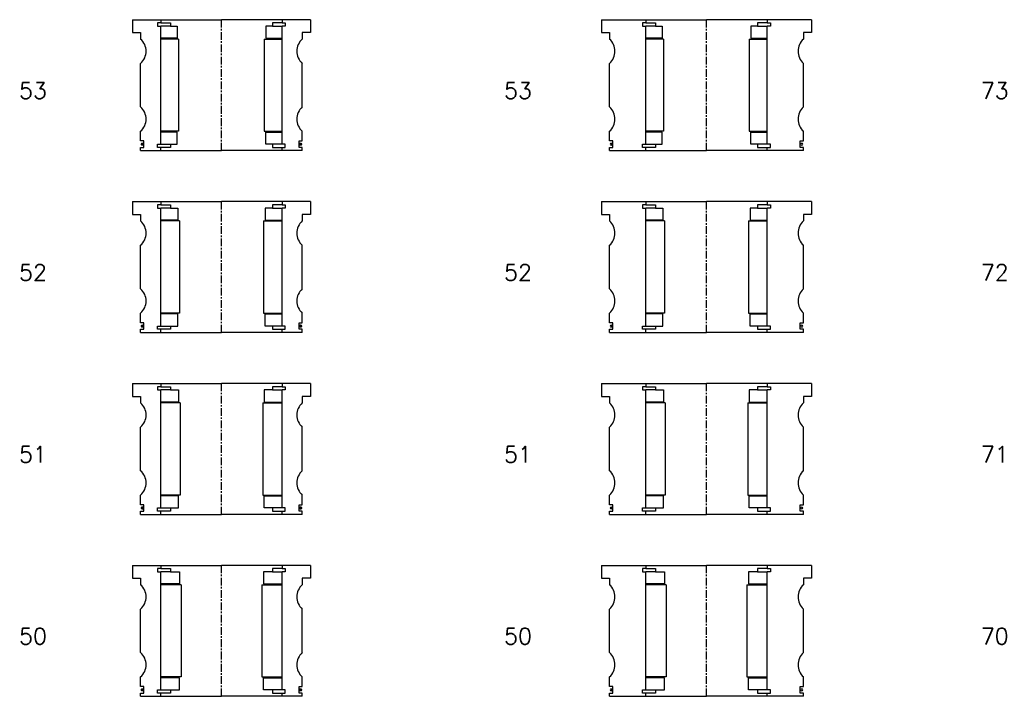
# Model space of a CAD drawing. Extents: x -2018 to 705, y -3434 to 10376.
# Tile 27 of 50: x -725 to -116, y 2533 to 2951. Entities that reach past the tile are written whole.
import ezdxf

# ---------------------------------------------------------------- set-up
doc = ezdxf.new("R2010")
doc.units = 0
doc.header["$LTSCALE"] = 0.15
doc.linetypes.add('CENTER', pattern=[50.8, 31.75, -6.35, 6.35, -6.35])
doc.layers.get('0').update_dxf_attribs({"linetype": 'CONTINUOUS'})
doc.layers.add('CENTER', color=9, linetype='CENTER')
doc.styles.add('ROMANS', font='romans')

# ---------------------------------------------------------------- blocks, each defined once
blk = doc.blocks.new('6S053130T')
for p, q in [((-65, 40.5), (-37.5, 40.5)), ((-65, 40.5), (-65, 32.5)), ((-37.5, 38.5), (-39.5, 38.5)), ((-39.5, 38.5), (-39.5, 36.5)), ((-37.5, 40.5), (0, 40.5)), ((-37.5, 40.5), (-37.5, 38.5)), ((-37.5, 38.5), (-31.5, 38.5)), ((-31.5, 38.5), (-31.5, 36.5)), ((37.5, 40.5), (0, 40.5)), ((37.5, 38.5), (31.5, 38.5)), ((31.5, 38.5), (31.5, 36.5)), ((37.5, 40.5), (37.5, 38.5)), ((65, 40.5), (37.5, 40.5)), ((37.5, 38.5), (39.5, 38.5)), ((39.5, 38.5), (39.5, 36.5)), ((65, 40.5), (65, 32.5)), ((-65, 32.5), (-60, 32.5)), ((-60, 32.5), (-60, 28.5)), ((-39.5, 36.5), (-37.5, 36.5)), ((-37.5, -36.5), (-37.5, 36.5)), ((-31.5, 36.5), (-37.5, 36.5)), ((-31.5, 36.5), (-27.5, 36.5)), ((-27.5, 36.5), (-27.5, 29)), ((31.5, 36.5), (27.5, 36.5)), ((27.5, 36.5), (27.5, 29)), ((31.5, 36.5), (37.5, 36.5)), ((39.5, 36.5), (37.5, 36.5)), ((37.5, -36.5), (37.5, 36.5)), ((60, 32.5), (60, 28.5)), ((65, 32.5), (60, 32.5)), ((-27.5, 29), (-37.5, 29)), ((-26.5, 28.5), (-37.5, 28.5)), ((-26.5, 28.5), (-26.5, -28.5)), ((26.5, 28.5), (26.5, -28.5)), ((26.5, 28.5), (37.5, 28.5)), ((27.5, 29), (37.5, 29)), ((-60, -13.5), (-60, 13.5)), ((60, -13.5), (60, 13.5)), ((-60, -34.5), (-60, -28.5)), ((-26.5, -28.5), (-37.5, -28.5)), ((-27.5, -29), (-37.5, -29)), ((-27.5, -36.5), (-27.5, -29)), ((26.5, -28.5), (37.5, -28.5)), ((27.5, -36.5), (27.5, -29)), ((27.5, -29), (37.5, -29)), ((60, -34.5), (60, -28.5)), ((-58, -34.5), (-60, -34.5)), ((-58, -38.5), (-58, -34.5)), ((-39.5, -38.5), (-39.5, -36.5)), ((-39.5, -36.5), (-37.5, -36.5)), ((-37.5, -36.5), (-31.5, -36.5)), ((-31.5, -36.5), (-31.5, -38.5)), ((-31.5, -36.5), (-27.5, -36.5)), ((31.5, -36.5), (27.5, -36.5)), ((37.5, -36.5), (31.5, -36.5)), ((31.5, -36.5), (31.5, -38.5)), ((39.5, -36.5), (37.5, -36.5)), ((39.5, -38.5), (39.5, -36.5)), ((58, -38.5), (58, -34.5)), ((58, -34.5), (60, -34.5)), ((-60, -40.5), (-60, -38.5)), ((-60, -38.5), (-58, -38.5)), ((-60, -40.5), (-37.5, -40.5)), ((-37.5, -38.5), (-39.5, -38.5)), ((-37.5, -40.5), (-37.5, -38.5)), ((-31.5, -38.5), (-37.5, -38.5)), ((-37.5, -40.5), (0, -40.5)), ((37.5, -40.5), (0, -40.5)), ((31.5, -38.5), (37.5, -38.5)), ((37.5, -40.5), (37.5, -38.5)), ((37.5, -38.5), (39.5, -38.5)), ((60, -40.5), (37.5, -40.5)), ((60, -38.5), (58, -38.5)), ((60, -40.5), (60, -38.5))]:
    blk.add_line(p, q)
for centre, radius, start, end in [((-66.61, 21), 10, 311.40962, 48.59038), ((66.61, 21), 10, 131.40962, 228.59038), ((-66.61, -21), 10, 311.40962, 48.59038), ((66.61, -21), 10, 131.40962, 228.59038), ((-58.98, -36.52), 0.525, 0, 180), ((-58.98, -36.52), 0.525, 180, 0), ((58.98, -36.52), 0.525, 0, 180), ((58.98, -36.52), 0.525, 180, 0)]:
    blk.add_arc(centre, radius, start, end)
at = {"layer": 'CENTER'}
blk.add_line((0, -40.5), (0, 40.5), dxfattribs=at)
blk = doc.blocks.new('6S053110T')
for p, q in [((-55, 40.5), (-37.5, 40.5)), ((-55, 40.5), (-55, 32.5)), ((-37.5, 38.5), (-39.5, 38.5)), ((-39.5, 38.5), (-39.5, 36.5)), ((-37.5, 40.5), (0, 40.5)), ((-37.5, 40.5), (-37.5, 38.5)), ((-37.5, 38.5), (-31.5, 38.5)), ((-31.5, 38.5), (-31.5, 36.5)), ((37.5, 40.5), (0, 40.5)), ((37.5, 38.5), (31.5, 38.5)), ((31.5, 38.5), (31.5, 36.5)), ((37.5, 40.5), (37.5, 38.5)), ((55, 40.5), (37.5, 40.5)), ((37.5, 38.5), (39.5, 38.5)), ((39.5, 38.5), (39.5, 36.5)), ((55, 40.5), (55, 32.5)), ((-55, 32.5), (-50, 32.5)), ((-50, 32.5), (-50, 28.5)), ((-39.5, 36.5), (-37.5, 36.5)), ((-37.5, -36.5), (-37.5, 36.5)), ((-31.5, 36.5), (-37.5, 36.5)), ((-31.5, 36.5), (-27.5, 36.5)), ((-27.5, 36.5), (-27.5, 29)), ((31.5, 36.5), (27.5, 36.5)), ((27.5, 36.5), (27.5, 29)), ((31.5, 36.5), (37.5, 36.5)), ((39.5, 36.5), (37.5, 36.5)), ((37.5, -36.5), (37.5, 36.5)), ((50, 32.5), (50, 28.5)), ((55, 32.5), (50, 32.5)), ((-27.5, 29), (-37.5, 29)), ((-26.5, 28.5), (-37.5, 28.5)), ((-26.5, 28.5), (-26.5, -28.5)), ((26.5, 28.5), (26.5, -28.5)), ((26.5, 28.5), (37.5, 28.5)), ((27.5, 29), (37.5, 29)), ((-50, -13.5), (-50, 13.5)), ((50, -13.5), (50, 13.5)), ((-50, -34.5), (-50, -28.5)), ((-26.5, -28.5), (-37.5, -28.5)), ((-27.5, -29), (-37.5, -29)), ((-27.5, -36.5), (-27.5, -29)), ((26.5, -28.5), (37.5, -28.5)), ((27.5, -36.5), (27.5, -29)), ((27.5, -29), (37.5, -29)), ((50, -34.5), (50, -28.5)), ((-48, -34.5), (-50, -34.5)), ((-48, -38.5), (-48, -34.5)), ((-39.5, -38.5), (-39.5, -36.5)), ((-39.5, -36.5), (-37.5, -36.5)), ((-37.5, -36.5), (-31.5, -36.5)), ((-31.5, -36.5), (-31.5, -38.5)), ((-31.5, -36.5), (-27.5, -36.5)), ((31.5, -36.5), (27.5, -36.5)), ((37.5, -36.5), (31.5, -36.5)), ((31.5, -36.5), (31.5, -38.5)), ((39.5, -36.5), (37.5, -36.5)), ((39.5, -38.5), (39.5, -36.5)), ((48, -38.5), (48, -34.5)), ((48, -34.5), (50, -34.5)), ((-50, -40.5), (-50, -38.5)), ((-50, -38.5), (-48, -38.5)), ((-50, -40.5), (-37.5, -40.5)), ((-37.5, -38.5), (-39.5, -38.5)), ((-37.5, -40.5), (-37.5, -38.5)), ((-31.5, -38.5), (-37.5, -38.5)), ((-37.5, -40.5), (0, -40.5)), ((37.5, -40.5), (0, -40.5)), ((31.5, -38.5), (37.5, -38.5)), ((37.5, -40.5), (37.5, -38.5)), ((37.5, -38.5), (39.5, -38.5)), ((50, -40.5), (37.5, -40.5)), ((50, -38.5), (48, -38.5)), ((50, -40.5), (50, -38.5))]:
    blk.add_line(p, q)
at = {"const_width": 0.95}
for points in [[(-48.45, -36.52, -1), (-49.5, -36.52, -1)], [(48.45, -36.52, 1), (49.5, -36.52, 1)]]:
    blk.add_lwpolyline(points, format="xyb", close=True, dxfattribs=at)
for centre, start, end in [((-56.61, 21), 311.40962, 48.59038), ((56.61, 21), 131.40962, 228.59038), ((-56.61, -21), 311.40962, 48.59038), ((56.61, -21), 131.40962, 228.59038)]:
    blk.add_arc(centre, 10, start, end)
at = {"layer": 'CENTER'}
blk.add_line((0, -40.5), (0, 40.5), dxfattribs=at)
blk = doc.blocks.new('6S052130T')
for p, q in [((-65, 40.5), (-37.5, 40.5)), ((-65, 40.5), (-65, 32.5)), ((-37.5, 38.5), (-39.5, 38.5)), ((-39.5, 38.5), (-39.5, 36.5)), ((-37.5, 40.5), (0, 40.5)), ((-37.5, 40.5), (-37.5, 38.5)), ((-37.5, 38.5), (-31.5, 38.5)), ((-31.5, 38.5), (-31.5, 36.5)), ((37.5, 40.5), (0, 40.5)), ((37.5, 38.5), (31.5, 38.5)), ((31.5, 38.5), (31.5, 36.5)), ((37.5, 40.5), (37.5, 38.5)), ((65, 40.5), (37.5, 40.5)), ((37.5, 38.5), (39.5, 38.5)), ((39.5, 38.5), (39.5, 36.5)), ((65, 40.5), (65, 32.5)), ((-65, 32.5), (-60, 32.5)), ((-60, 32.5), (-60, 28.5)), ((-39.5, 36.5), (-37.5, 36.5)), ((-37.5, -36.5), (-37.5, 36.5)), ((-31.5, 36.5), (-37.5, 36.5)), ((-31.5, 36.5), (-27, 36.5)), ((-27, 36.5), (-27, 29)), ((31.5, 36.5), (27, 36.5)), ((27, 36.5), (27, 29)), ((31.5, 36.5), (37.5, 36.5)), ((39.5, 36.5), (37.5, 36.5)), ((37.5, -36.5), (37.5, 36.5)), ((60, 32.5), (60, 28.5)), ((65, 32.5), (60, 32.5)), ((-27, 29), (-37.5, 29)), ((-26, 28.5), (-37.5, 28.5)), ((-26, 28.5), (-26, -28.5)), ((26, 28.5), (26, -28.5)), ((26, 28.5), (37.5, 28.5)), ((27, 29), (37.5, 29)), ((-60, -13.5), (-60, 13.5)), ((60, -13.5), (60, 13.5)), ((-60, -34.5), (-60, -28.5)), ((-26, -28.5), (-37.5, -28.5)), ((-27, -29), (-37.5, -29)), ((-27, -36.5), (-27, -29)), ((26, -28.5), (37.5, -28.5)), ((27, -36.5), (27, -29)), ((27, -29), (37.5, -29)), ((60, -34.5), (60, -28.5)), ((-58, -34.5), (-60, -34.5)), ((-58, -38.5), (-58, -34.5)), ((-39.5, -38.5), (-39.5, -36.5)), ((-39.5, -36.5), (-37.5, -36.5)), ((-37.5, -36.5), (-31.5, -36.5)), ((-31.5, -36.5), (-31.5, -38.5)), ((-31.5, -36.5), (-27, -36.5)), ((31.5, -36.5), (27, -36.5)), ((37.5, -36.5), (31.5, -36.5)), ((31.5, -36.5), (31.5, -38.5)), ((39.5, -36.5), (37.5, -36.5)), ((39.5, -38.5), (39.5, -36.5)), ((58, -38.5), (58, -34.5)), ((58, -34.5), (60, -34.5)), ((-60, -40.5), (-60, -38.5)), ((-60, -38.5), (-58, -38.5)), ((-60, -40.5), (-37.5, -40.5)), ((-37.5, -38.5), (-39.5, -38.5)), ((-37.5, -40.5), (-37.5, -38.5)), ((-31.5, -38.5), (-37.5, -38.5)), ((-37.5, -40.5), (0, -40.5)), ((37.5, -40.5), (0, -40.5)), ((31.5, -38.5), (37.5, -38.5)), ((37.5, -40.5), (37.5, -38.5)), ((37.5, -38.5), (39.5, -38.5)), ((60, -40.5), (37.5, -40.5)), ((60, -38.5), (58, -38.5)), ((60, -40.5), (60, -38.5))]:
    blk.add_line(p, q)
for centre, radius, start, end in [((-66.61, 21), 10, 311.40962, 48.59038), ((66.61, 21), 10, 131.40962, 228.59038), ((-66.61, -21), 10, 311.40962, 48.59038), ((66.61, -21), 10, 131.40962, 228.59038), ((-58.98, -36.52), 0.525, 0, 180), ((-58.98, -36.52), 0.525, 180, 0), ((58.98, -36.52), 0.525, 0, 180), ((58.98, -36.52), 0.525, 180, 0)]:
    blk.add_arc(centre, radius, start, end)
at = {"layer": 'CENTER'}
blk.add_line((0, -40.5), (0, 40.5), dxfattribs=at)
blk = doc.blocks.new('6S052110T')
for p, q in [((-55, 40.5), (-37.5, 40.5)), ((-55, 40.5), (-55, 32.5)), ((-37.5, 38.5), (-39.5, 38.5)), ((-39.5, 38.5), (-39.5, 36.5)), ((-37.5, 40.5), (0, 40.5)), ((-37.5, 40.5), (-37.5, 38.5)), ((-37.5, 38.5), (-31.5, 38.5)), ((-31.5, 38.5), (-31.5, 36.5)), ((37.5, 40.5), (0, 40.5)), ((37.5, 38.5), (31.5, 38.5)), ((31.5, 38.5), (31.5, 36.5)), ((37.5, 40.5), (37.5, 38.5)), ((55, 40.5), (37.5, 40.5)), ((37.5, 38.5), (39.5, 38.5)), ((39.5, 38.5), (39.5, 36.5)), ((55, 40.5), (55, 32.5)), ((-55, 32.5), (-50, 32.5)), ((-50, 32.5), (-50, 28.5)), ((-39.5, 36.5), (-37.5, 36.5)), ((-37.5, -36.5), (-37.5, 36.5)), ((-31.5, 36.5), (-37.5, 36.5)), ((-31.5, 36.5), (-27, 36.5)), ((-27, 36.5), (-27, 29)), ((31.5, 36.5), (27, 36.5)), ((27, 36.5), (27, 29)), ((31.5, 36.5), (37.5, 36.5)), ((39.5, 36.5), (37.5, 36.5)), ((37.5, -36.5), (37.5, 36.5)), ((50, 32.5), (50, 28.5)), ((55, 32.5), (50, 32.5)), ((-27, 29), (-37.5, 29)), ((-26, 28.5), (-37.5, 28.5)), ((-26, 28.5), (-26, -28.5)), ((26, 28.5), (26, -28.5)), ((26, 28.5), (37.5, 28.5)), ((27, 29), (37.5, 29)), ((-50, -13.5), (-50, 13.5)), ((50, -13.5), (50, 13.5)), ((-50, -34.5), (-50, -28.5)), ((-26, -28.5), (-37.5, -28.5)), ((-27, -29), (-37.5, -29)), ((-27, -36.5), (-27, -29)), ((26, -28.5), (37.5, -28.5)), ((27, -36.5), (27, -29)), ((27, -29), (37.5, -29)), ((50, -34.5), (50, -28.5)), ((-48, -34.5), (-50, -34.5)), ((-48, -38.5), (-48, -34.5)), ((-39.5, -38.5), (-39.5, -36.5)), ((-39.5, -36.5), (-37.5, -36.5)), ((-37.5, -36.5), (-31.5, -36.5)), ((-31.5, -36.5), (-31.5, -38.5)), ((-31.5, -36.5), (-27, -36.5)), ((31.5, -36.5), (27, -36.5)), ((37.5, -36.5), (31.5, -36.5)), ((31.5, -36.5), (31.5, -38.5)), ((39.5, -36.5), (37.5, -36.5)), ((39.5, -38.5), (39.5, -36.5)), ((48, -38.5), (48, -34.5)), ((48, -34.5), (50, -34.5)), ((-50, -40.5), (-50, -38.5)), ((-50, -38.5), (-48, -38.5)), ((-50, -40.5), (-37.5, -40.5)), ((-37.5, -38.5), (-39.5, -38.5)), ((-37.5, -40.5), (-37.5, -38.5)), ((-31.5, -38.5), (-37.5, -38.5)), ((-37.5, -40.5), (0, -40.5)), ((37.5, -40.5), (0, -40.5)), ((31.5, -38.5), (37.5, -38.5)), ((37.5, -40.5), (37.5, -38.5)), ((37.5, -38.5), (39.5, -38.5)), ((50, -40.5), (37.5, -40.5)), ((50, -38.5), (48, -38.5)), ((50, -40.5), (50, -38.5))]:
    blk.add_line(p, q)
at = {"const_width": 0.95}
for points in [[(-48.45, -36.52, -1), (-49.5, -36.52, -1)], [(48.45, -36.52, 1), (49.5, -36.52, 1)]]:
    blk.add_lwpolyline(points, format="xyb", close=True, dxfattribs=at)
for centre, start, end in [((-56.61, 21), 311.40962, 48.59038), ((56.61, 21), 131.40962, 228.59038), ((-56.61, -21), 311.40962, 48.59038), ((56.61, -21), 131.40962, 228.59038)]:
    blk.add_arc(centre, 10, start, end)
at = {"layer": 'CENTER'}
blk.add_line((0, -40.5), (0, 40.5), dxfattribs=at)
blk = doc.blocks.new('6S051130T')
for p, q in [((-65, 40.5), (-37.5, 40.5)), ((-65, 40.5), (-65, 32.5)), ((-37.5, 38.5), (-39.5, 38.5)), ((-39.5, 38.5), (-39.5, 36.5)), ((-37.5, 40.5), (0, 40.5)), ((-37.5, 40.5), (-37.5, 38.5)), ((-37.5, 38.5), (-31.5, 38.5)), ((-31.5, 38.5), (-31.5, 36.5)), ((37.5, 40.5), (0, 40.5)), ((37.5, 38.5), (31.5, 38.5)), ((31.5, 38.5), (31.5, 36.5)), ((37.5, 40.5), (37.5, 38.5)), ((65, 40.5), (37.5, 40.5)), ((37.5, 38.5), (39.5, 38.5)), ((39.5, 38.5), (39.5, 36.5)), ((65, 40.5), (65, 32.5)), ((-65, 32.5), (-60, 32.5)), ((-60, 32.5), (-60, 28.5)), ((-39.5, 36.5), (-37.5, 36.5)), ((-37.5, -36.5), (-37.5, 36.5)), ((-31.5, 36.5), (-37.5, 36.5)), ((-31.5, 36.5), (-26.5, 36.5)), ((-26.5, 36.5), (-26.5, 29)), ((31.5, 36.5), (26.5, 36.5)), ((26.5, 36.5), (26.5, 29)), ((31.5, 36.5), (37.5, 36.5)), ((39.5, 36.5), (37.5, 36.5)), ((37.5, -36.5), (37.5, 36.5)), ((60, 32.5), (60, 28.5)), ((65, 32.5), (60, 32.5)), ((-26.5, 29), (-37.5, 29)), ((-25.5, 28.5), (-37.5, 28.5)), ((-25.5, 28.5), (-25.5, -28.5)), ((25.5, 28.5), (25.5, -28.5)), ((25.5, 28.5), (37.5, 28.5)), ((26.5, 29), (37.5, 29)), ((-60, -13.5), (-60, 13.5)), ((60, -13.5), (60, 13.5)), ((-60, -34.5), (-60, -28.5)), ((-25.5, -28.5), (-37.5, -28.5)), ((-26.5, -29), (-37.5, -29)), ((-26.5, -36.5), (-26.5, -29)), ((25.5, -28.5), (37.5, -28.5)), ((26.5, -36.5), (26.5, -29)), ((26.5, -29), (37.5, -29)), ((60, -34.5), (60, -28.5)), ((-58, -34.5), (-60, -34.5)), ((-58, -38.5), (-58, -34.5)), ((-39.5, -38.5), (-39.5, -36.5)), ((-39.5, -36.5), (-37.5, -36.5)), ((-37.5, -36.5), (-31.5, -36.5)), ((-31.5, -36.5), (-31.5, -38.5)), ((-31.5, -36.5), (-26.5, -36.5)), ((31.5, -36.5), (26.5, -36.5)), ((37.5, -36.5), (31.5, -36.5)), ((31.5, -36.5), (31.5, -38.5)), ((39.5, -36.5), (37.5, -36.5)), ((39.5, -38.5), (39.5, -36.5)), ((58, -38.5), (58, -34.5)), ((58, -34.5), (60, -34.5)), ((-60, -40.5), (-60, -38.5)), ((-60, -38.5), (-58, -38.5)), ((-60, -40.5), (-37.5, -40.5)), ((-37.5, -38.5), (-39.5, -38.5)), ((-37.5, -40.5), (-37.5, -38.5)), ((-31.5, -38.5), (-37.5, -38.5)), ((-37.5, -40.5), (0, -40.5)), ((37.5, -40.5), (0, -40.5)), ((31.5, -38.5), (37.5, -38.5)), ((37.5, -40.5), (37.5, -38.5)), ((37.5, -38.5), (39.5, -38.5)), ((60, -40.5), (37.5, -40.5)), ((60, -38.5), (58, -38.5)), ((60, -40.5), (60, -38.5))]:
    blk.add_line(p, q)
for centre, radius, start, end in [((-66.61, 21), 10, 311.40962, 48.59038), ((66.61, 21), 10, 131.40962, 228.59038), ((-66.61, -21), 10, 311.40962, 48.59038), ((66.61, -21), 10, 131.40962, 228.59038), ((-58.98, -36.52), 0.525, 0, 180), ((-58.98, -36.52), 0.525, 180, 0), ((58.98, -36.52), 0.525, 0, 180), ((58.98, -36.52), 0.525, 180, 0)]:
    blk.add_arc(centre, radius, start, end)
at = {"layer": 'CENTER'}
blk.add_line((0, -40.5), (0, 40.5), dxfattribs=at)
blk = doc.blocks.new('6S051110T')
for p, q in [((-55, 40.5), (-37.5, 40.5)), ((-55, 40.5), (-55, 32.5)), ((-37.5, 38.5), (-39.5, 38.5)), ((-39.5, 38.5), (-39.5, 36.5)), ((-37.5, 40.5), (0, 40.5)), ((-37.5, 40.5), (-37.5, 38.5)), ((-37.5, 38.5), (-31.5, 38.5)), ((-31.5, 38.5), (-31.5, 36.5)), ((37.5, 40.5), (0, 40.5)), ((37.5, 38.5), (31.5, 38.5)), ((31.5, 38.5), (31.5, 36.5)), ((37.5, 40.5), (37.5, 38.5)), ((55, 40.5), (37.5, 40.5)), ((37.5, 38.5), (39.5, 38.5)), ((39.5, 38.5), (39.5, 36.5)), ((55, 40.5), (55, 32.5)), ((-55, 32.5), (-50, 32.5)), ((-50, 32.5), (-50, 28.5)), ((-39.5, 36.5), (-37.5, 36.5)), ((-37.5, -36.5), (-37.5, 36.5)), ((-31.5, 36.5), (-37.5, 36.5)), ((-31.5, 36.5), (-26.5, 36.5)), ((-26.5, 36.5), (-26.5, 29)), ((31.5, 36.5), (26.5, 36.5)), ((26.5, 36.5), (26.5, 29)), ((31.5, 36.5), (37.5, 36.5)), ((39.5, 36.5), (37.5, 36.5)), ((37.5, -36.5), (37.5, 36.5)), ((50, 32.5), (50, 28.5)), ((55, 32.5), (50, 32.5)), ((-26.5, 29), (-37.5, 29)), ((-25.5, 28.5), (-37.5, 28.5)), ((-25.5, 28.5), (-25.5, -28.5)), ((25.5, 28.5), (25.5, -28.5)), ((25.5, 28.5), (37.5, 28.5)), ((26.5, 29), (37.5, 29)), ((-50, -13.5), (-50, 13.5)), ((50, -13.5), (50, 13.5)), ((-50, -34.5), (-50, -28.5)), ((-25.5, -28.5), (-37.5, -28.5)), ((-26.5, -29), (-37.5, -29)), ((-26.5, -36.5), (-26.5, -29)), ((25.5, -28.5), (37.5, -28.5)), ((26.5, -36.5), (26.5, -29)), ((26.5, -29), (37.5, -29)), ((50, -34.5), (50, -28.5)), ((-48, -34.5), (-50, -34.5)), ((-48, -38.5), (-48, -34.5)), ((-39.5, -38.5), (-39.5, -36.5)), ((-39.5, -36.5), (-37.5, -36.5)), ((-37.5, -36.5), (-31.5, -36.5)), ((-31.5, -36.5), (-31.5, -38.5)), ((-31.5, -36.5), (-26.5, -36.5)), ((31.5, -36.5), (26.5, -36.5)), ((37.5, -36.5), (31.5, -36.5)), ((31.5, -36.5), (31.5, -38.5)), ((39.5, -36.5), (37.5, -36.5)), ((39.5, -38.5), (39.5, -36.5)), ((48, -38.5), (48, -34.5)), ((48, -34.5), (50, -34.5)), ((-50, -40.5), (-50, -38.5)), ((-50, -38.5), (-48, -38.5)), ((-50, -40.5), (-37.5, -40.5)), ((-37.5, -38.5), (-39.5, -38.5)), ((-37.5, -40.5), (-37.5, -38.5)), ((-31.5, -38.5), (-37.5, -38.5)), ((-37.5, -40.5), (0, -40.5)), ((37.5, -40.5), (0, -40.5)), ((31.5, -38.5), (37.5, -38.5)), ((37.5, -40.5), (37.5, -38.5)), ((37.5, -38.5), (39.5, -38.5)), ((50, -40.5), (37.5, -40.5)), ((50, -38.5), (48, -38.5)), ((50, -40.5), (50, -38.5))]:
    blk.add_line(p, q)
at = {"const_width": 0.95}
for points in [[(-48.45, -36.52, -1), (-49.5, -36.52, -1)], [(48.45, -36.52, 1), (49.5, -36.52, 1)]]:
    blk.add_lwpolyline(points, format="xyb", close=True, dxfattribs=at)
for centre, start, end in [((-56.61, 21), 311.40962, 48.59038), ((56.61, 21), 131.40962, 228.59038), ((-56.61, -21), 311.40962, 48.59038), ((56.61, -21), 131.40962, 228.59038)]:
    blk.add_arc(centre, 10, start, end)
at = {"layer": 'CENTER'}
blk.add_line((0, -40.5), (0, 40.5), dxfattribs=at)
blk = doc.blocks.new('6S050130T')
for p, q in [((-65, 40.5), (-37.5, 40.5)), ((-65, 40.5), (-65, 32.5)), ((-37.5, 38.5), (-39.5, 38.5)), ((-39.5, 38.5), (-39.5, 36.5)), ((-37.5, 40.5), (0, 40.5)), ((-37.5, 40.5), (-37.5, 38.5)), ((-37.5, 38.5), (-31.5, 38.5)), ((-31.5, 38.5), (-31.5, 36.5)), ((37.5, 40.5), (0, 40.5)), ((37.5, 38.5), (31.5, 38.5)), ((31.5, 38.5), (31.5, 36.5)), ((37.5, 40.5), (37.5, 38.5)), ((65, 40.5), (37.5, 40.5)), ((37.5, 38.5), (39.5, 38.5)), ((39.5, 38.5), (39.5, 36.5)), ((65, 40.5), (65, 32.5)), ((-65, 32.5), (-60, 32.5)), ((-60, 32.5), (-60, 28.5)), ((-39.5, 36.5), (-37.5, 36.5)), ((-37.5, -36.5), (-37.5, 36.5)), ((-31.5, 36.5), (-37.5, 36.5)), ((-31.5, 36.5), (-26, 36.5)), ((-26, 36.5), (-26, 29)), ((31.5, 36.5), (26, 36.5)), ((26, 36.5), (26, 29)), ((31.5, 36.5), (37.5, 36.5)), ((39.5, 36.5), (37.5, 36.5)), ((37.5, -36.5), (37.5, 36.5)), ((60, 32.5), (60, 28.5)), ((65, 32.5), (60, 32.5)), ((-26, 29), (-37.5, 29)), ((-25, 28.5), (-37.5, 28.5)), ((-25, 28.5), (-25, -28.5)), ((25, 28.5), (25, -28.5)), ((25, 28.5), (37.5, 28.5)), ((26, 29), (37.5, 29)), ((-60, -13.5), (-60, 13.5)), ((60, -13.5), (60, 13.5)), ((-60, -34.5), (-60, -28.5)), ((-25, -28.5), (-37.5, -28.5)), ((-26, -29), (-37.5, -29)), ((-26, -36.5), (-26, -29)), ((25, -28.5), (37.5, -28.5)), ((26, -36.5), (26, -29)), ((26, -29), (37.5, -29)), ((60, -34.5), (60, -28.5)), ((-58, -34.5), (-60, -34.5)), ((-58, -38.5), (-58, -34.5)), ((-39.5, -38.5), (-39.5, -36.5)), ((-39.5, -36.5), (-37.5, -36.5)), ((-37.5, -36.5), (-31.5, -36.5)), ((-31.5, -36.5), (-31.5, -38.5)), ((-31.5, -36.5), (-26, -36.5)), ((31.5, -36.5), (26, -36.5)), ((37.5, -36.5), (31.5, -36.5)), ((31.5, -36.5), (31.5, -38.5)), ((39.5, -36.5), (37.5, -36.5)), ((39.5, -38.5), (39.5, -36.5)), ((58, -38.5), (58, -34.5)), ((58, -34.5), (60, -34.5)), ((-60, -40.5), (-60, -38.5)), ((-60, -38.5), (-58, -38.5)), ((-60, -40.5), (-37.5, -40.5)), ((-37.5, -38.5), (-39.5, -38.5)), ((-37.5, -40.5), (-37.5, -38.5)), ((-31.5, -38.5), (-37.5, -38.5)), ((-37.5, -40.5), (0, -40.5)), ((37.5, -40.5), (0, -40.5)), ((31.5, -38.5), (37.5, -38.5)), ((37.5, -40.5), (37.5, -38.5)), ((37.5, -38.5), (39.5, -38.5)), ((60, -40.5), (37.5, -40.5)), ((60, -38.5), (58, -38.5)), ((60, -40.5), (60, -38.5))]:
    blk.add_line(p, q)
for centre, radius, start, end in [((-66.61, 21), 10, 311.40962, 48.59038), ((66.61, 21), 10, 131.40962, 228.59038), ((-66.61, -21), 10, 311.40962, 48.59038), ((66.61, -21), 10, 131.40962, 228.59038), ((-58.98, -36.52), 0.525, 0, 180), ((-58.98, -36.52), 0.525, 180, 0), ((58.98, -36.52), 0.525, 0, 180), ((58.98, -36.52), 0.525, 180, 0)]:
    blk.add_arc(centre, radius, start, end)
at = {"layer": 'CENTER'}
blk.add_line((0, -40.5), (0, 40.5), dxfattribs=at)
blk = doc.blocks.new('6S050110T')
for p, q in [((-55, 40.5), (-37.5, 40.5)), ((-55, 40.5), (-55, 32.5)), ((-37.5, 38.5), (-39.5, 38.5)), ((-39.5, 38.5), (-39.5, 36.5)), ((-37.5, 40.5), (0, 40.5)), ((-37.5, 40.5), (-37.5, 38.5)), ((-37.5, 38.5), (-31.5, 38.5)), ((-31.5, 38.5), (-31.5, 36.5)), ((37.5, 40.5), (0, 40.5)), ((37.5, 38.5), (31.5, 38.5)), ((31.5, 38.5), (31.5, 36.5)), ((37.5, 40.5), (37.5, 38.5)), ((55, 40.5), (37.5, 40.5)), ((37.5, 38.5), (39.5, 38.5)), ((39.5, 38.5), (39.5, 36.5)), ((55, 40.5), (55, 32.5)), ((-55, 32.5), (-50, 32.5)), ((-50, 32.5), (-50, 28.5)), ((-39.5, 36.5), (-37.5, 36.5)), ((-37.5, -36.5), (-37.5, 36.5)), ((-31.5, 36.5), (-37.5, 36.5)), ((-31.5, 36.5), (-26, 36.5)), ((-26, 36.5), (-26, 29)), ((31.5, 36.5), (26, 36.5)), ((26, 36.5), (26, 29)), ((31.5, 36.5), (37.5, 36.5)), ((39.5, 36.5), (37.5, 36.5)), ((37.5, -36.5), (37.5, 36.5)), ((50, 32.5), (50, 28.5)), ((55, 32.5), (50, 32.5)), ((-26, 29), (-37.5, 29)), ((-25, 28.5), (-37.5, 28.5)), ((-25, 28.5), (-25, -28.5)), ((25, 28.5), (25, -28.5)), ((25, 28.5), (37.5, 28.5)), ((26, 29), (37.5, 29)), ((-50, -13.5), (-50, 13.5)), ((50, -13.5), (50, 13.5)), ((-50, -34.5), (-50, -28.5)), ((-25, -28.5), (-37.5, -28.5)), ((-26, -29), (-37.5, -29)), ((-26, -36.5), (-26, -29)), ((25, -28.5), (37.5, -28.5)), ((26, -36.5), (26, -29)), ((26, -29), (37.5, -29)), ((50, -34.5), (50, -28.5)), ((-48, -34.5), (-50, -34.5)), ((-48, -38.5), (-48, -34.5)), ((-39.5, -38.5), (-39.5, -36.5)), ((-39.5, -36.5), (-37.5, -36.5)), ((-37.5, -36.5), (-31.5, -36.5)), ((-31.5, -36.5), (-31.5, -38.5)), ((-31.5, -36.5), (-26, -36.5)), ((31.5, -36.5), (26, -36.5)), ((37.5, -36.5), (31.5, -36.5)), ((31.5, -36.5), (31.5, -38.5)), ((39.5, -36.5), (37.5, -36.5)), ((39.5, -38.5), (39.5, -36.5)), ((48, -38.5), (48, -34.5)), ((48, -34.5), (50, -34.5)), ((-50, -40.5), (-50, -38.5)), ((-50, -38.5), (-48, -38.5)), ((-50, -40.5), (-37.5, -40.5)), ((-37.5, -38.5), (-39.5, -38.5)), ((-37.5, -40.5), (-37.5, -38.5)), ((-31.5, -38.5), (-37.5, -38.5)), ((-37.5, -40.5), (0, -40.5)), ((37.5, -40.5), (0, -40.5)), ((31.5, -38.5), (37.5, -38.5)), ((37.5, -40.5), (37.5, -38.5)), ((37.5, -38.5), (39.5, -38.5)), ((50, -40.5), (37.5, -40.5)), ((50, -38.5), (48, -38.5)), ((50, -40.5), (50, -38.5))]:
    blk.add_line(p, q)
at = {"const_width": 0.95}
for points in [[(-48.45, -36.52, -1), (-49.5, -36.52, -1)], [(48.45, -36.52, 1), (49.5, -36.52, 1)]]:
    blk.add_lwpolyline(points, format="xyb", close=True, dxfattribs=at)
for centre, start, end in [((-56.61, 21), 311.40962, 48.59038), ((56.61, 21), 131.40962, 228.59038), ((-56.61, -21), 311.40962, 48.59038), ((56.61, -21), 131.40962, 228.59038)]:
    blk.add_arc(centre, 10, start, end)
at = {"layer": 'CENTER'}
blk.add_line((0, -40.5), (0, 40.5), dxfattribs=at)

msp = doc.modelspace()

# ---------------------------------------------------------------- block references
for name, p in [('6S053110T', (-600, 2911)), ('6S053130T', (-300, 2911)), ('6S052110T', (-600, 2798.5)), ('6S052130T', (-300, 2798.5)), ('6S051110T', (-600, 2686)), ('6S051130T', (-300, 2686)), ('6S050110T', (-600, 2573.5)), ('6S050130T', (-300, 2573.5))]:
    msp.add_blockref(name, p)

# ---------------------------------------------------------------- texts
at = {"style": 'ROMANS'}
for s, p in [('53', (-725.17, 2902.62)), ('53', (-425.17, 2902.62)), ('73', (-130.26, 2902.62)), ('52', (-725.17, 2790.12)), ('52', (-425.17, 2790.12)), ('72', (-130.26, 2790.12)), ('51', (-725.17, 2677.62)), ('51', (-425.17, 2677.62)), ('71', (-130.26, 2677.62)), ('50', (-725.17, 2565.12)), ('50', (-425.17, 2565.12)), ('70', (-130.26, 2565.12))]:
    msp.add_text(s, height=10, dxfattribs=at).set_placement(p)

doc.saveas('drawing.dxf')
